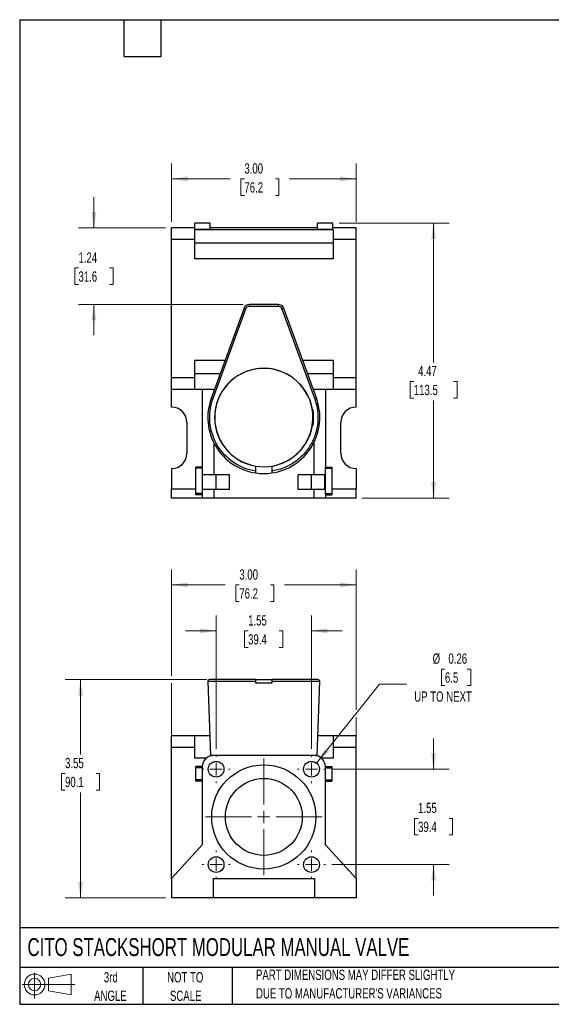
# Model space of a CAD drawing. Header units: inches. Extents: x 0.5 to 21.5, y 0.5 to 16.5.
# Tile 1 of 2: x 0.5 to 9.1, y 0.5 to 16.5. Entities that reach past the tile are written whole.
import ezdxf

# ---------------------------------------------------------------- set-up
doc = ezdxf.new("R2010")
doc.units = ezdxf.units.IN
doc.header["$LTSCALE"] = 2
doc.header["$MEASUREMENT"] = 0
doc.layers.add('TEXT', color=140, linetype='Continuous', lineweight=25)
doc.styles.add('SLDTEXTSTYLE0', font='TXT', dxfattribs={"width": 0.7})
doc.dimstyles.new('SLDDIMSTYLE0', dxfattribs={"dimtxt": 0.169922, "dimasz": 0.26, "dimexe": 0, "dimexo": 0.0625, "dimgap": 0.04248, "dimtad": 0, "dimtih": 1, "dimtoh": 1, "dimrnd": 1e-09, "dimzin": 12, "dimdsep": 46, "dimtxsty": 'SLDTEXTSTYLE0', "dimsah": 1, "dimcen": 0.09, "dimadec": 0, "dimazin": 3, "dimtfac": 1, "dimtofl": 0, "dimtmove": 0, "dimatfit": 3, "dimfxl": 0, "dimfrac": 2, "dimtolj": 1, "dimtzin": 12, "dimarcsym": 0})
doc.dimstyles.new('SLDDIMSTYLE1', dxfattribs={"dimtxt": 0.169922, "dimasz": 0.26, "dimexe": 0, "dimexo": 0.0625, "dimgap": 0.04248, "dimtad": 0, "dimtih": 1, "dimtoh": 1, "dimrnd": 1e-09, "dimzin": 4, "dimdsep": 46, "dimtxsty": 'SLDTEXTSTYLE0', "dimsah": 1, "dimcen": 0.09, "dimadec": 0, "dimazin": 1, "dimtfac": 1, "dimtofl": 0, "dimtmove": 0, "dimatfit": 3, "dimfxl": 0, "dimfrac": 2, "dimtolj": 1, "dimtzin": 12, "dimarcsym": 0})
doc.dimstyles.new('SLDDIMSTYLE2', dxfattribs={"dimtxt": 0.169922, "dimasz": 0.26, "dimexe": 0, "dimexo": 0.0625, "dimgap": 0.04248, "dimtad": 0, "dimtih": 1, "dimtoh": 1, "dimrnd": 1e-09, "dimzin": 12, "dimdsep": 46, "dimtxsty": 'SLDTEXTSTYLE0', "dimsah": 1, "dimcen": 0.09, "dimadec": 0, "dimazin": 3, "dimtfac": 1, "dimtmove": 0, "dimatfit": 0, "dimfxl": 0, "dimfrac": 2, "dimtolj": 1, "dimtzin": 12, "dimarcsym": 0})
doc.dimstyles.new('SLDDIMSTYLE3', dxfattribs={"dimtxt": 0.169922, "dimasz": 0.26, "dimexe": 0, "dimexo": 0.0625, "dimgap": 0.04248, "dimtad": 0, "dimtih": 1, "dimtoh": 1, "dimrnd": 1e-09, "dimdsep": 46, "dimtxsty": 'SLDTEXTSTYLE0', "dimsah": 1, "dimcen": 0, "dimadec": 0, "dimazin": 2, "dimtfac": 1, "dimtofl": 0, "dimtmove": 0, "dimatfit": 3, "dimfxl": 0, "dimfrac": 2, "dimtolj": 1, "dimtzin": 12, "dimarcsym": 0})

# ---------------------------------------------------------------- blocks, each defined once
blk = doc.blocks.new('Block11')
at = {"color": 7, "linetype": 'Continuous', "lineweight": 18}
for p, q in [((0.204, 0.418), (0.204, 0)), ((0.431, 0.328), (0.801, 0.396)), ((0.431, 0.126), (0.431, 0.328)), ((0.801, 0.396), (0.801, 0.058)), ((0, 0.227), (0.856, 0.227)), ((0.431, 0.126), (0.801, 0.058))]:
    blk.add_line(p, q, dxfattribs=at)
for radius in [0.169, 0.101]:
    blk.add_circle((0.204, 0.227), radius, dxfattribs=at)
blk = doc.blocks.new('Block12')
at = {"color": 7, "linetype": 'Continuous'}
blk.add_blockref('Block11', (0, 0), dxfattribs=at)
blk = doc.blocks.new('_D')
at = {"color": 7, "linetype": 'Continuous', "lineweight": 0}
for p, q in [((5.691, 13.194), (7.477, 13.194)), ((7.227, 13.194), (7.227, 10.93)), ((6.904, 10.622), (6.847, 10.622)), ((6.847, 10.622), (6.847, 10.352)), ((7.55, 10.622), (7.607, 10.622)), ((7.607, 10.622), (7.607, 10.352)), ((6.847, 10.352), (6.904, 10.352)), ((7.227, 8.726), (7.227, 10.314)), ((7.607, 10.352), (7.55, 10.352)), ((6.067, 8.726), (7.477, 8.726))]:
    blk.add_line(p, q, dxfattribs=at)
at = {"color": 7, "linetype": 'Continuous', "lineweight": 18}
for points in [[(7.227, 13.194), (7.187, 12.934), (7.267, 12.934)], [(7.227, 8.726), (7.267, 8.986), (7.187, 8.986)]]:
    blk.add_solid(points, dxfattribs=at)
at = {"color": 7, "linetype": 'Continuous', "lineweight": 18, "char_height": 0.1667, "attachment_point": 1, "style": 'SLDTEXTSTYLE0'}
for s, insert in [('4.47', (6.974, 10.875)), ('113.5', (6.904, 10.566))]:
    blk.add_mtext(s, dxfattribs=dict(at, insert=insert))
blk = doc.blocks.new('_D_1')
at = {"color": 7, "linetype": 'Continuous', "lineweight": 0}
for p, q in [((2.967, 13.215), (2.967, 14.163)), ((5.967, 13.215), (5.967, 14.163)), ((2.967, 13.913), (3.921, 13.913)), ((4.151, 13.913), (4.094, 13.913)), ((4.094, 13.913), (4.094, 13.643)), ((4.656, 13.913), (4.713, 13.913)), ((4.713, 13.913), (4.713, 13.643)), ((5.967, 13.913), (4.886, 13.913)), ((4.094, 13.643), (4.151, 13.643)), ((4.713, 13.643), (4.656, 13.643))]:
    blk.add_line(p, q, dxfattribs=at)
at = {"color": 7, "linetype": 'Continuous', "lineweight": 18}
for points in [[(2.967, 13.913), (3.227, 13.873), (3.227, 13.953)], [(5.967, 13.913), (5.707, 13.953), (5.707, 13.873)]]:
    blk.add_solid(points, dxfattribs=at)
at = {"color": 7, "linetype": 'Continuous', "lineweight": 18, "char_height": 0.1667, "attachment_point": 1, "style": 'SLDTEXTSTYLE0'}
for s, insert in [('3.00', (4.151, 14.166)), ('76.2', (4.151, 13.858))]:
    blk.add_mtext(s, dxfattribs=dict(at, insert=insert))
blk = doc.blocks.new('_D_2')
at = {"color": 7, "linetype": 'Continuous', "lineweight": 0}
for p, q in [((1.707, 13.115), (1.707, 13.615)), ((2.867, 13.115), (1.457, 13.115)), ((1.455, 12.465), (1.398, 12.465)), ((1.398, 12.465), (1.398, 12.195)), ((1.96, 12.465), (2.017, 12.465)), ((2.017, 12.465), (2.017, 12.195)), ((1.398, 12.195), (1.455, 12.195)), ((2.017, 12.195), (1.96, 12.195)), ((4.132, 11.873), (1.457, 11.873)), ((1.707, 11.873), (1.707, 11.373))]:
    blk.add_line(p, q, dxfattribs=at)
at = {"color": 7, "linetype": 'Continuous', "lineweight": 18}
for points in [[(1.707, 13.115), (1.747, 13.375), (1.667, 13.375)], [(1.707, 11.873), (1.667, 11.613), (1.747, 11.613)]]:
    blk.add_solid(points, dxfattribs=at)
at = {"color": 7, "linetype": 'Continuous', "lineweight": 18, "char_height": 0.1667, "attachment_point": 1, "style": 'SLDTEXTSTYLE0'}
for s, insert in [('1.24', (1.455, 12.718)), ('31.6', (1.455, 12.41))]:
    blk.add_mtext(s, dxfattribs=dict(at, insert=insert))
blk = doc.blocks.new('_D_8')
at = {"color": 7, "linetype": 'Continuous', "lineweight": 0}
for p, q in [((7.227, 4.32), (7.227, 4.82)), ((5.571, 4.32), (7.477, 4.32)), ((6.974, 3.522), (6.917, 3.522)), ((6.917, 3.522), (6.917, 3.252)), ((7.479, 3.522), (7.536, 3.522)), ((7.536, 3.522), (7.536, 3.252)), ((6.917, 3.252), (6.974, 3.252)), ((7.536, 3.252), (7.479, 3.252)), ((5.571, 2.77), (7.477, 2.77)), ((7.227, 2.77), (7.227, 2.27))]:
    blk.add_line(p, q, dxfattribs=at)
at = {"color": 7, "linetype": 'Continuous', "lineweight": 18}
for points in [[(7.227, 4.32), (7.267, 4.58), (7.187, 4.58)], [(7.227, 2.77), (7.187, 2.51), (7.267, 2.51)]]:
    blk.add_solid(points, dxfattribs=at)
at = {"color": 7, "linetype": 'Continuous', "lineweight": 18, "char_height": 0.1667, "attachment_point": 1, "style": 'SLDTEXTSTYLE0'}
for s, insert in [('1.55', (6.974, 3.775)), ('39.4', (6.974, 3.467))]:
    blk.add_mtext(s, dxfattribs=dict(at, insert=insert))
blk = doc.blocks.new('_D_9')
at = {"color": 7, "linetype": 'Continuous', "lineweight": 0}
for p, q in [((3.692, 4.649), (3.692, 6.819)), ((5.242, 4.649), (5.242, 6.819)), ((3.692, 6.569), (3.192, 6.569)), ((4.212, 6.569), (4.155, 6.569)), ((4.155, 6.569), (4.155, 6.299)), ((4.717, 6.569), (4.774, 6.569)), ((4.774, 6.569), (4.774, 6.299)), ((5.242, 6.569), (5.742, 6.569)), ((4.155, 6.299), (4.212, 6.299)), ((4.774, 6.299), (4.717, 6.299))]:
    blk.add_line(p, q, dxfattribs=at)
at = {"color": 7, "linetype": 'Continuous', "lineweight": 18}
for points in [[(3.692, 6.569), (3.432, 6.609), (3.432, 6.529)], [(5.242, 6.569), (5.502, 6.529), (5.502, 6.609)]]:
    blk.add_solid(points, dxfattribs=at)
at = {"color": 7, "linetype": 'Continuous', "lineweight": 18, "char_height": 0.1667, "attachment_point": 1, "style": 'SLDTEXTSTYLE0'}
for s, insert in [('1.55', (4.212, 6.822)), ('39.4', (4.212, 6.514))]:
    blk.add_mtext(s, dxfattribs=dict(at, insert=insert))
blk = doc.blocks.new('_D_10')
at = {"color": 7, "linetype": 'Continuous', "lineweight": 0}
for p, q in [((7.41, 5.948), (7.353, 5.948)), ((7.353, 5.948), (7.353, 5.678)), ((7.773, 5.948), (7.83, 5.948)), ((7.83, 5.948), (7.83, 5.678)), ((5.322, 4.42), (6.349, 5.701)), ((6.349, 5.701), (6.786, 5.701)), ((7.353, 5.678), (7.41, 5.678)), ((7.83, 5.678), (7.773, 5.678))]:
    blk.add_line(p, q, dxfattribs=at)
at = {"color": 7, "linetype": 'Continuous', "lineweight": 18}
blk.add_solid([(5.322, 4.42), (5.516, 4.598), (5.454, 4.648)], dxfattribs=at)
at = {"color": 7, "linetype": 'Continuous', "lineweight": 18, "char_height": 0.1667, "attachment_point": 1, "style": 'SLDTEXTSTYLE0'}
for s, insert in [('%%c', (7.211, 6.201)), ('0.26', (7.467, 6.201)), ('6.5', (7.41, 5.893)), ('UP TO NEXT', (6.911, 5.584))]:
    blk.add_mtext(s, dxfattribs=dict(at, insert=insert))
blk = doc.blocks.new('_D_11')
at = {"color": 7, "linetype": 'Continuous', "lineweight": 0}
for p, q in [((3.54, 5.776), (1.239, 5.776)), ((1.489, 5.776), (1.489, 4.56)), ((1.237, 4.251), (1.18, 4.251)), ((1.18, 4.251), (1.18, 3.981)), ((1.742, 4.251), (1.799, 4.251)), ((1.799, 4.251), (1.799, 3.981)), ((1.18, 3.981), (1.237, 3.981)), ((1.489, 2.229), (1.489, 3.943)), ((1.799, 3.981), (1.742, 3.981)), ((2.867, 2.229), (1.239, 2.229))]:
    blk.add_line(p, q, dxfattribs=at)
at = {"color": 7, "linetype": 'Continuous', "lineweight": 18}
for points in [[(1.489, 5.776), (1.449, 5.516), (1.529, 5.516)], [(1.489, 2.229), (1.529, 2.489), (1.449, 2.489)]]:
    blk.add_solid(points, dxfattribs=at)
at = {"color": 7, "linetype": 'Continuous', "lineweight": 18, "char_height": 0.1667, "attachment_point": 1, "style": 'SLDTEXTSTYLE0'}
for s, insert in [('3.55', (1.237, 4.504)), ('90.1', (1.237, 4.196))]:
    blk.add_mtext(s, dxfattribs=dict(at, insert=insert))
blk = doc.blocks.new('_D_12')
at = {"color": 7, "linetype": 'Continuous', "lineweight": 0}
for p, q in [((2.967, 5.836), (2.967, 7.565)), ((5.967, 5.285), (5.967, 7.565)), ((2.967, 7.315), (3.839, 7.315)), ((4.069, 7.315), (4.012, 7.315)), ((4.012, 7.315), (4.012, 7.045)), ((4.574, 7.315), (4.631, 7.315)), ((4.631, 7.315), (4.631, 7.045)), ((5.967, 7.315), (4.804, 7.315)), ((4.012, 7.045), (4.069, 7.045)), ((4.631, 7.045), (4.574, 7.045)), ((2.967, 4.774), (2.967, 5.716)), ((5.967, 4.774), (5.967, 5.165))]:
    blk.add_line(p, q, dxfattribs=at)
at = {"color": 7, "linetype": 'Continuous', "lineweight": 18}
for points in [[(2.967, 7.315), (3.227, 7.275), (3.227, 7.355)], [(5.967, 7.315), (5.707, 7.355), (5.707, 7.275)]]:
    blk.add_solid(points, dxfattribs=at)
at = {"color": 7, "linetype": 'Continuous', "lineweight": 18, "char_height": 0.1667, "attachment_point": 1, "style": 'SLDTEXTSTYLE0'}
for s, insert in [('3.00', (4.069, 7.567)), ('76.2', (4.069, 7.259))]:
    blk.add_mtext(s, dxfattribs=dict(at, insert=insert))
blk = doc.blocks.new('SW_CENTERMARKSYMBOL_5')
at = {"color": 0, "linetype": 'Continuous', "lineweight": 18}
for p, q in [((0, 0.2), (0, 0.2285)), ((-0.2, 0), (-0.2285, 0)), ((0, 0), (-0.1, 0)), ((0, 0), (0, 0.1)), ((0, 0), (0, -0.1)), ((0, 0), (0.1, 0)), ((0.2, 0), (0.2285, 0)), ((0, -0.2), (0, -0.2285))]:
    blk.add_line(p, q, dxfattribs=at)
blk = doc.blocks.new('SW_CENTERMARKSYMBOL_6')
at = {"color": 0, "linetype": 'Continuous', "lineweight": 18}
for p, q in [((0, 0.2), (0, 0.2285)), ((-0.2, 0), (-0.2285, 0)), ((0, 0), (-0.1, 0)), ((0, 0), (0, 0.1)), ((0, 0), (0, -0.1)), ((0, 0), (0.1, 0)), ((0.2, 0), (0.2285, 0)), ((0, -0.2), (0, -0.2285))]:
    blk.add_line(p, q, dxfattribs=at)
blk = doc.blocks.new('SW_CENTERMARKSYMBOL_7')
at = {"color": 0, "linetype": 'Continuous', "lineweight": 18}
for p, q in [((0, 0.2), (0, 0.2285)), ((-0.2, 0), (-0.2285, 0)), ((0, 0), (-0.1, 0)), ((0, 0), (0, 0.1)), ((0, 0), (0, -0.1)), ((0, 0), (0.1, 0)), ((0.2, 0), (0.2285, 0)), ((0, -0.2), (0, -0.2285))]:
    blk.add_line(p, q, dxfattribs=at)
blk = doc.blocks.new('SW_CENTERMARKSYMBOL_8')
at = {"color": 0, "linetype": 'Continuous', "lineweight": 18}
for p, q in [((0, 0.2), (0, 0.2285)), ((-0.2, 0), (-0.2285, 0)), ((0, 0), (-0.1, 0)), ((0, 0), (0, 0.1)), ((0, 0), (0, -0.1)), ((0, 0), (0.1, 0)), ((0.2, 0), (0.2285, 0)), ((0, -0.2), (0, -0.2285))]:
    blk.add_line(p, q, dxfattribs=at)
blk = doc.blocks.new('SW_CENTERMARKSYMBOL_9')
at = {"color": 0, "linetype": 'Continuous', "lineweight": 18}
for p, q in [((0, 0.2), (0, 0.947)), ((-0.2, 0), (-0.947, 0)), ((0, 0), (-0.1, 0)), ((0, 0), (0, 0.1)), ((0, 0), (0, -0.1)), ((0, 0), (0.1, 0)), ((0.2, 0), (0.947, 0)), ((0, -0.2), (0, -0.947))]:
    blk.add_line(p, q, dxfattribs=at)

msp = doc.modelspace()

# ---------------------------------------------------------------- linework, layer by layer
for p, q in [((3.596, 13.194), (3.344, 13.194)), ((3.344, 13.192), (3.344, 13.194)), ((3.596, 13.192), (3.344, 13.192)), ((3.344, 13.092), (3.344, 13.192)), ((3.596, 13.192), (3.596, 13.194)), ((3.596, 13.092), (3.596, 13.192)), ((5.591, 13.194), (5.339, 13.194)), ((5.339, 13.192), (5.339, 13.194)), ((5.591, 13.192), (5.339, 13.192)), ((5.339, 13.092), (5.339, 13.192)), ((5.591, 13.192), (5.591, 13.194)), ((5.591, 13.092), (5.591, 13.192)), ((3.344, 13.117), (2.967, 13.117)), ((2.967, 13.115), (2.967, 13.117)), ((3.344, 13.115), (2.967, 13.115)), ((2.967, 12.928), (2.967, 13.115)), ((3.344, 13.087), (3.342, 13.087)), ((3.342, 13.087), (3.342, 12.928)), ((3.596, 13.092), (3.344, 13.092)), ((3.344, 13.087), (3.344, 13.092)), ((3.596, 13.087), (3.344, 13.087)), ((5.339, 13.117), (3.596, 13.117)), ((5.339, 13.115), (3.596, 13.115)), ((3.596, 13.087), (3.596, 13.092)), ((5.339, 13.087), (3.596, 13.087)), ((5.591, 13.092), (5.339, 13.092)), ((5.339, 13.087), (5.339, 13.092)), ((5.591, 13.087), (5.339, 13.087)), ((5.967, 13.117), (5.591, 13.117)), ((5.967, 13.115), (5.591, 13.115)), ((5.591, 13.087), (5.591, 13.092)), ((5.592, 13.087), (5.591, 13.087)), ((5.592, 13.087), (5.592, 12.928)), ((5.967, 13.115), (5.967, 13.117)), ((5.967, 12.928), (5.967, 13.115)), ((2.967, 10.679), (2.967, 12.928)), ((3.342, 12.928), (2.967, 12.928)), ((3.342, 12.928), (3.342, 12.616)), ((5.592, 12.867), (3.342, 12.867)), ((5.967, 12.928), (5.592, 12.928)), ((5.592, 12.928), (5.592, 12.616)), ((5.967, 10.679), (5.967, 12.928)), ((5.592, 12.616), (3.342, 12.616)), ((4.702, 11.873), (4.232, 11.873)), ((4.232, 11.843), (4.702, 11.843)), ((4.146, 11.812), (3.612, 10.346)), ((3.64, 10.336), (4.174, 11.802)), ((4.76, 11.802), (5.294, 10.336)), ((4.788, 11.812), (5.322, 10.346)), ((3.837, 10.963), (3.342, 10.963)), ((3.342, 10.963), (3.342, 10.679)), ((5.592, 10.963), (5.098, 10.963)), ((5.592, 10.963), (5.592, 10.679)), ((3.756, 10.743), (3.342, 10.743)), ((5.592, 10.743), (5.178, 10.743)), ((3.342, 10.679), (2.967, 10.679)), ((2.967, 10.492), (2.967, 10.679)), ((3.342, 10.679), (3.342, 10.492)), ((5.967, 10.679), (5.592, 10.679)), ((5.592, 10.679), (5.592, 10.492)), ((5.967, 10.492), (5.967, 10.679)), ((3.342, 10.492), (2.967, 10.492)), ((2.967, 10.205), (2.967, 10.492)), ((3.53, 10.492), (3.342, 10.492)), ((3.467, 10.492), (3.467, 9.226)), ((3.655, 10.492), (3.53, 10.492)), ((3.665, 10.492), (3.655, 10.492)), ((3.655, 10.492), (3.655, 10.463)), ((5.28, 10.492), (5.269, 10.492)), ((5.404, 10.492), (5.28, 10.492)), ((5.28, 10.492), (5.28, 10.463)), ((5.592, 10.492), (5.404, 10.492)), ((5.467, 10.492), (5.467, 9.226)), ((5.967, 10.492), (5.592, 10.492)), ((5.967, 10.205), (5.967, 10.492)), ((5.257, 10.163), (5.267, 10.163)), ((3.217, 9.955), (3.217, 9.455)), ((5.717, 9.455), (5.717, 9.955)), ((5.267, 9.907), (5.257, 9.907)), ((3.655, 9.625), (3.655, 9.105)), ((5.28, 9.625), (5.28, 9.105)), ((2.967, 9.205), (2.967, 8.874)), ((3.467, 9.231), (3.363, 9.231)), ((3.363, 9.211), (3.363, 9.231)), ((3.467, 9.211), (3.363, 9.211)), ((3.363, 8.799), (3.363, 9.211)), ((3.467, 9.226), (3.467, 9.211)), ((3.467, 9.211), (3.467, 8.799)), ((4.339, 9.164), (4.339, 9.248)), ((4.595, 9.248), (4.595, 9.164)), ((5.467, 9.231), (5.571, 9.231)), ((5.467, 9.211), (5.467, 9.226)), ((5.467, 9.211), (5.571, 9.211)), ((5.467, 8.799), (5.467, 9.211)), ((5.571, 9.231), (5.571, 9.211)), ((5.571, 9.211), (5.571, 8.799)), ((5.967, 9.205), (5.967, 8.874)), ((3.473, 8.865), (3.473, 9.105)), ((3.655, 9.105), (3.473, 9.105)), ((3.911, 9.105), (3.655, 9.105)), ((3.692, 8.865), (3.692, 9.105)), ((3.911, 8.865), (3.911, 9.105)), ((5.28, 9.105), (5.023, 9.105)), ((5.023, 8.865), (5.023, 9.105)), ((5.242, 8.865), (5.242, 9.105)), ((5.461, 9.105), (5.28, 9.105)), ((5.461, 8.865), (5.461, 9.105)), ((2.967, 8.726), (2.967, 8.874)), ((2.967, 8.874), (3.363, 8.874)), ((3.655, 8.865), (3.473, 8.865)), ((3.655, 8.865), (3.655, 8.726)), ((3.911, 8.865), (3.655, 8.865)), ((5.28, 8.865), (5.023, 8.865)), ((5.28, 8.865), (5.28, 8.726)), ((5.461, 8.865), (5.28, 8.865)), ((5.571, 8.874), (5.967, 8.874)), ((5.967, 8.726), (5.967, 8.874)), ((3.467, 8.726), (2.967, 8.726)), ((3.363, 8.779), (3.363, 8.799)), ((3.467, 8.799), (3.363, 8.799)), ((3.467, 8.779), (3.363, 8.779)), ((3.467, 8.799), (3.467, 8.783)), ((3.467, 8.783), (3.467, 8.726)), ((3.655, 8.726), (3.467, 8.726)), ((5.28, 8.726), (3.655, 8.726)), ((5.467, 8.726), (5.28, 8.726)), ((5.467, 8.783), (5.467, 8.799)), ((5.467, 8.799), (5.571, 8.799)), ((5.467, 8.783), (5.467, 8.726)), ((5.467, 8.779), (5.571, 8.779)), ((5.967, 8.726), (5.467, 8.726)), ((5.571, 8.799), (5.571, 8.779)), ((4.343, 5.776), (4.591, 5.776)), ((3.557, 5.745), (3.599, 4.544)), ((4.339, 5.745), (3.557, 5.745)), ((4.339, 5.716), (4.339, 5.745)), ((4.595, 5.716), (4.339, 5.716)), ((4.595, 5.745), (4.595, 5.716)), ((5.335, 4.544), (5.377, 5.745)), ((3.342, 4.861), (2.967, 4.861)), ((2.967, 4.674), (2.967, 4.861)), ((3.342, 4.861), (3.342, 4.674)), ((3.588, 4.861), (3.342, 4.861)), ((5.592, 4.861), (5.346, 4.861)), ((5.967, 4.861), (5.592, 4.861)), ((5.592, 4.861), (5.592, 4.674)), ((5.967, 4.674), (5.967, 4.861)), ((3.342, 4.674), (2.967, 4.674)), ((2.967, 2.545), (2.967, 4.674)), ((3.342, 4.674), (3.342, 4.498)), ((5.967, 4.674), (5.592, 4.674)), ((5.592, 4.674), (5.592, 4.498)), ((5.967, 2.545), (5.967, 4.674)), ((3.53, 4.498), (3.342, 4.498)), ((3.599, 4.544), (3.635, 4.544)), ((5.28, 4.545), (3.655, 4.545)), ((5.299, 4.544), (5.335, 4.544)), ((5.592, 4.498), (5.404, 4.498)), ((3.467, 4.365), (3.363, 4.365)), ((3.363, 4.345), (3.363, 4.365)), ((3.467, 4.345), (3.363, 4.345)), ((3.363, 4.147), (3.363, 4.345)), ((3.467, 4.365), (3.467, 4.358)), ((3.467, 4.358), (3.467, 3.089)), ((5.467, 4.358), (5.467, 4.365)), ((5.467, 4.365), (5.571, 4.365)), ((5.467, 3.089), (5.467, 4.358)), ((5.467, 4.345), (5.571, 4.345)), ((5.571, 4.365), (5.571, 4.345)), ((5.571, 4.345), (5.571, 4.147)), ((3.363, 4.127), (3.363, 4.147)), ((3.467, 4.147), (3.363, 4.147)), ((3.467, 4.127), (3.363, 4.127)), ((5.467, 4.147), (5.571, 4.147)), ((5.467, 4.127), (5.571, 4.127)), ((5.571, 4.147), (5.571, 4.127)), ((3.467, 3.089), (2.967, 2.545)), ((5.967, 2.545), (5.467, 3.089)), ((2.967, 2.545), (2.967, 2.229)), ((3.642, 2.545), (5.292, 2.545)), ((3.642, 2.545), (3.642, 2.229)), ((5.292, 2.545), (5.292, 2.229)), ((5.967, 2.545), (5.967, 2.229)), ((3.642, 2.229), (2.967, 2.229)), ((5.292, 2.229), (3.642, 2.229)), ((5.967, 2.229), (5.292, 2.229))]:
    msp.add_line(p, q)
at = {"flags": 128}
msp.add_lwpolyline([(5.377, 5.745), (5.377, 5.745), (5.374, 5.745), (5.367, 5.745), (5.355, 5.745), (5.339, 5.745), (5.318, 5.745), (5.293, 5.745), (5.264, 5.745), (5.23, 5.745), (5.193, 5.745), (5.152, 5.745), (5.108, 5.745), (5.06, 5.745), (5.01, 5.745), (4.957, 5.745), (4.901, 5.745), (4.843, 5.745), (4.783, 5.745), (4.722, 5.745), (4.659, 5.745), (4.595, 5.745)], dxfattribs=at)
for centre, radius in [((3.692, 4.32), 0.128), ((4.467, 3.545), 0.847), ((5.242, 4.32), 0.128), ((4.467, 3.545), 0.625), ((3.692, 2.77), 0.128), ((5.242, 2.77), 0.128)]:
    msp.add_circle(centre, radius)
for centre, radius, start, end in [((4.232, 11.781), 0.0919, 90.0202, 160.015), ((4.702, 11.781), 0.0919, 20.0225, 90.0202), ((4.467, 10.035), 0.8, 9.2069, 350.7931), ((4.467, 10.035), 0.798, 279.236, 260.764), ((4.467, 10.035), 0.91, 159.9693, 261.9121), ((4.467, 10.035), 0.91, 278.0864, 19.749), ((2.967, 9.955), 0.25, 0, 90), ((5.967, 9.955), 0.25, 90, 180), ((2.967, 9.455), 0.25, 270, 0), ((5.967, 9.455), 0.25, 180, 270), ((4.467, 10.035), 0.909, 261.9042, 278.0958), ((3.587, 5.746), 0.03, 90, 182), ((5.347, 5.746), 0.03, 357.9999, 90), ((3.655, 4.358), 0.188, 90, 180), ((5.28, 4.358), 0.188, 0, 90)]:
    msp.add_arc(centre, radius, start, end)
for points, knots in [([(4.174, 11.802), (4.178, 11.814), (4.186, 11.824), (4.207, 11.839), (4.219, 11.843), (4.232, 11.843)], [0, 0, 0, 0, 0.5, 0.5, 1, 1, 1, 1]), ([(4.232, 11.843), (4.232, 11.851), (4.232, 11.859), (4.232, 11.87), (4.232, 11.873), (4.232, 11.873)], [0, 0, 0, 0, 0.5, 0.5, 1, 1, 1, 1]), ([(4.702, 11.873), (4.702, 11.873), (4.702, 11.87), (4.702, 11.859), (4.702, 11.851), (4.702, 11.843)], [0, 0, 0, 0, 0.5, 0.5, 1, 1, 1, 1]), ([(4.702, 11.843), (4.715, 11.843), (4.727, 11.839), (4.748, 11.824), (4.756, 11.814), (4.76, 11.802)], [0, 0, 0, 0, 0.5, 0.5, 1, 1, 1, 1]), ([(4.174, 11.802), (4.166, 11.805), (4.159, 11.807), (4.148, 11.811), (4.145, 11.812), (4.146, 11.812)], [0, 0, 0, 0, 0.5, 0.5, 1, 1, 1, 1]), ([(4.76, 11.802), (4.768, 11.805), (4.775, 11.807), (4.786, 11.811), (4.789, 11.812), (4.788, 11.812)], [0, 0, 0, 0, 0.5, 0.5, 1, 1, 1, 1]), ([(4.339, 9.164), (4.077, 9.203), (3.847, 9.357), (3.576, 9.811), (3.55, 10.088), (3.64, 10.336)], [0, 0, 0, 0, 0.5, 0.5, 1, 1, 1, 1]), ([(3.612, 10.346), (3.612, 10.346), (3.615, 10.345), (3.626, 10.342), (3.633, 10.339), (3.64, 10.336)], [0, 0, 0, 0, 0.5, 0.5, 1, 1, 1, 1]), ([(5.294, 10.336), (5.316, 10.275), (5.332, 10.211), (5.348, 10.082), (5.349, 10.017), (5.337, 9.887), (5.324, 9.823), (5.283, 9.699), (5.256, 9.64), (5.189, 9.528), (5.15, 9.476), (5.06, 9.382), (5.01, 9.34), (4.902, 9.267), (4.844, 9.237), (4.723, 9.19), (4.659, 9.174), (4.595, 9.164)], [0, 0, 0, 0, 0.125, 0.125, 0.25, 0.25, 0.375, 0.375, 0.5, 0.5, 0.625, 0.625, 0.75, 0.75, 0.875, 0.875, 1, 1, 1, 1]), ([(5.322, 10.346), (5.322, 10.346), (5.319, 10.345), (5.309, 10.341), (5.301, 10.339), (5.294, 10.336)], [0, 0, 0, 0, 0.5, 0.5, 1, 1, 1, 1]), ([(5.267, 9.907), (5.268, 9.913), (5.27, 9.925), (5.272, 9.943), (5.274, 9.961), (5.275, 9.98), (5.276, 9.998), (5.277, 10.016), (5.277, 10.039), (5.277, 10.067), (5.275, 10.099), (5.272, 10.131), (5.268, 10.152), (5.267, 10.163)], [0, 0, 0, 0, 0.0715118, 0.1429351, 0.2143066, 0.2856632, 0.3570416, 0.4284786, 0.5000109, 0.6250911, 0.7499845, 0.8748884, 1, 1, 1, 1]), ([(4.339, 9.134), (4.339, 9.134), (4.339, 9.134), (4.339, 9.137), (4.339, 9.14), (4.339, 9.148), (4.339, 9.156), (4.339, 9.164)], [0, 0, 0, 0, 0.25, 0.25, 0.5, 0.5, 1, 1, 1, 1]), ([(4.595, 9.164), (4.595, 9.16), (4.595, 9.156), (4.595, 9.149), (4.595, 9.145), (4.595, 9.137), (4.595, 9.134), (4.595, 9.134)], [0, 0, 0, 0, 0.25, 0.25, 0.5, 0.5, 1, 1, 1, 1]), ([(4.339, 5.776), (4.307, 5.776), (4.244, 5.776), (4.152, 5.776), (4.062, 5.776), (3.977, 5.776), (3.898, 5.776), (3.826, 5.776), (3.764, 5.776), (3.71, 5.776), (3.665, 5.776), (3.629, 5.776), (3.604, 5.776), (3.589, 5.776), (3.588, 5.776), (3.588, 5.776)], [0, 0, 0, 0, 0.076863, 0.153735, 0.232531, 0.311343, 0.390139, 0.468951, 0.54581, 0.622686, 0.699545, 0.776421, 0.855216, 0.934029, 1, 1, 1, 1]), ([(4.339, 5.745), (4.339, 5.749), (4.339, 5.753), (4.339, 5.761), (4.339, 5.764), (4.339, 5.773), (4.339, 5.776), (4.339, 5.776)], [0, 0, 0, 0, 0.25, 0.25, 0.5, 0.5, 1, 1, 1, 1]), ([(5.346, 5.776), (5.346, 5.776), (5.345, 5.776), (5.33, 5.776), (5.305, 5.776), (5.269, 5.776), (5.224, 5.776), (5.17, 5.776), (5.108, 5.776), (5.036, 5.776), (4.957, 5.776), (4.872, 5.776), (4.783, 5.776), (4.69, 5.776), (4.627, 5.776), (4.595, 5.776)], [0, 0, 0, 0, 0.066161, 0.14494, 0.223736, 0.30058, 0.37744, 0.454284, 0.531145, 0.609924, 0.68872, 0.7675, 0.846295, 0.923144, 1, 1, 1, 1]), ([(4.595, 5.776), (4.595, 5.776), (4.595, 5.775), (4.595, 5.772), (4.595, 5.77), (4.595, 5.761), (4.595, 5.753), (4.595, 5.745)], [0, 0, 0, 0, 0.25, 0.25, 0.5, 0.5, 1, 1, 1, 1])]:
    msp.add_open_spline(points, degree=3, knots=knots)
msp.add_open_spline([(5.322, 10.346), (5.322, 10.346), (5.322, 10.346), (5.322, 10.346)], degree=3)
at = {"layer": 'TEXT'}
for p, q in [((0.5, 16.5), (21.5, 16.5)), ((0.5, 16.5), (0.5, 0.5)), ((2.2, 15.9), (2.2, 16.5)), ((2.8, 15.9), (2.8, 16.5)), ((2.2, 15.9), (2.8, 15.9)), ((21.5, 1.742), (0.5, 1.742)), ((21.5, 1.1), (0.5, 1.1)), ((2.5, 1.1), (2.5, 0.5)), ((3.954, 1.1), (3.954, 0.5)), ((0.5, 0.5), (21.5, 0.5))]:
    msp.add_line(p, q, dxfattribs=at)

# ---------------------------------------------------------------- block references
at = {"color": 7, "linetype": 'Continuous', "lineweight": 0}
for name, p in [('SW_CENTERMARKSYMBOL_5', (3.692, 4.32)), ('SW_CENTERMARKSYMBOL_9', (4.467, 3.545)), ('SW_CENTERMARKSYMBOL_6', (5.242, 4.32)), ('SW_CENTERMARKSYMBOL_8', (3.692, 2.77)), ('SW_CENTERMARKSYMBOL_7', (5.242, 2.77))]:
    msp.add_blockref(name, p, dxfattribs=at)
at = {"layer": 'TEXT'}
msp.add_blockref('Block12', (0.538, 0.595), dxfattribs=at)

# ---------------------------------------------------------------- texts
at = {"layer": 'TEXT', "style": 'SLDTEXTSTYLE0'}
for s, insert, char_height, attachment_point in [('CITO STACKSHORT MODULAR MANUAL VALVE', (0.627, 1.576), 0.29167, 1), ('3rd', (1.981, 1.023), 0.1667, 2), ('NOT TO', (3.19, 1.023), 0.1667, 2), ('PART DIMENSIONS MAY DIFFER SLIGHTLY', (4.34, 1.063), 0.16667, 1), ('ANGLE', (1.974, 0.722), 0.1667, 2), ('SCALE', (3.198, 0.722), 0.1667, 2), ("DUE TO MANUFACTURER'S VARIANCES", (4.34, 0.762), 0.16667, 1)]:
    msp.add_mtext(s, dxfattribs=dict(at, insert=insert, char_height=char_height, attachment_point=attachment_point))

# ---------------------------------------------------------------- dimensions: what is measured, and where the dimension line sits
at = {"color": 7, "linetype": 'Continuous', "lineweight": 18}
for base, p1, p2, dimstyle, picture, middle in [((2.967, 13.913), (5.967, 13.115), (2.967, 13.115), 'SLDDIMSTYLE1', '_D_1', (4.403, 13.913)), ((5.242, 6.569), (3.692, 4.549), (5.242, 4.549), 'SLDDIMSTYLE2', '_D_9', (4.464, 6.569))]:
    dim = msp.add_linear_dim(base=base, p1=p1, p2=p2, dimstyle=dimstyle, dxfattribs=at)
    dim.commit()
    dim.dimension.update_dxf_attribs({"geometry": picture, "text_midpoint": middle, "dimtype": 160})
for base, p1, p2, angle, dimstyle, picture, middle in [((1.707, 11.873), (2.967, 13.115), (4.232, 11.873), 90, 'SLDDIMSTYLE2', '_D_2', (1.707, 12.465)), ((7.227, 8.726), (5.591, 13.194), (5.967, 8.726), 90, 'SLDDIMSTYLE0', '_D', (7.227, 10.622)), ((5.967, 7.315), (2.967, 4.674), (5.967, 4.674), 0, 'SLDDIMSTYLE1', '_D_12', (4.321, 7.315)), ((1.489, 5.776), (2.967, 2.229), (3.64, 5.776), 90, 'SLDDIMSTYLE0', '_D_11', (1.489, 4.251)), ((7.227, 2.77), (5.471, 4.32), (5.471, 2.77), 90, 'SLDDIMSTYLE2', '_D_8', (7.227, 3.522))]:
    dim = msp.add_linear_dim(base=base, p1=p1, p2=p2, angle=angle, dimstyle=dimstyle, dxfattribs=at)
    dim.commit()
    dim.dimension.update_dxf_attribs({"geometry": picture, "text_midpoint": middle, "dimtype": 160})
dim = msp.add_diameter_dim_2p(p1=(5.162, 4.22), p2=(5.322, 4.42), text='<>\\PUP TO NEXT', dimstyle='SLDDIMSTYLE3', dxfattribs=at)
dim.commit()
dim.dimension.update_dxf_attribs({"geometry": '_D_10', "text_midpoint": (7.592, 5.789), "dimtype": 163})

doc.saveas('drawing.dxf')
